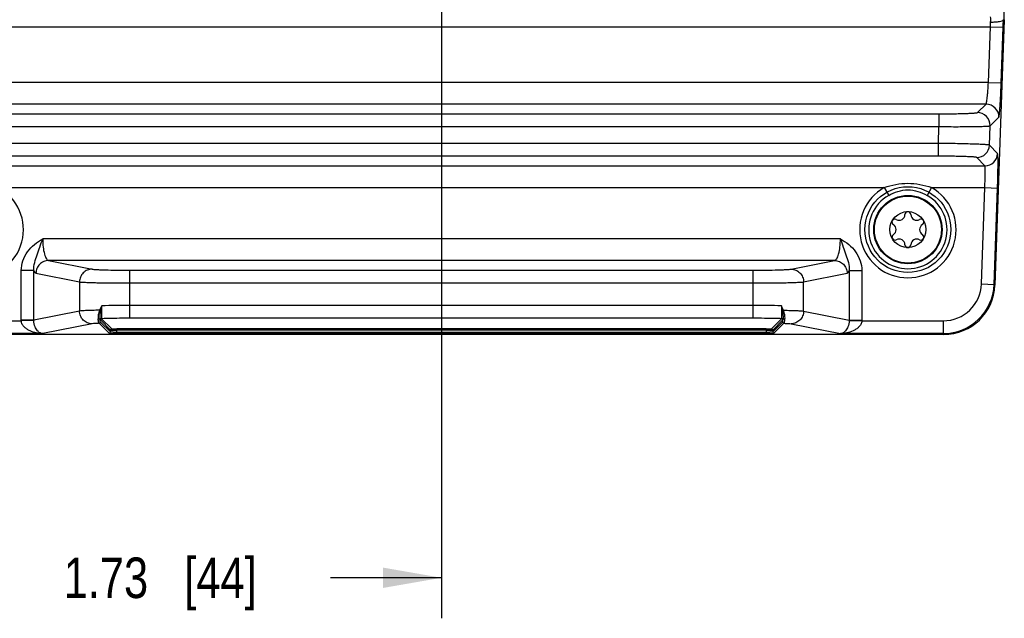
# Model space of a CAD drawing. Header units: inches. Extents: x 0 to 34, y 0 to 22.
# Tile 4 of 111: x 7.2 to 10.2, y 7.5 to 9.4. Entities that reach past the tile are written whole.
import ezdxf

# ---------------------------------------------------------------- set-up
doc = ezdxf.new("R2010")
doc.units = ezdxf.units.IN
doc.header["$LTSCALE"] = 1.87
doc.header["$MEASUREMENT"] = 0
doc.layers.get('0').update_dxf_attribs({"linetype": 'CONTINUOUS'})
doc.layers.add('COSMETIC', color=7, linetype='CONTINUOUS')
doc.layers.add('DIMENSIONS', color=7, linetype='CONTINUOUS')
doc.styles.get("Standard").update_dxf_attribs({"font": 'txt', "width": 0.8})
doc.dimstyles.new('DIMSTYLE_1', dxfattribs={"dimtxt": 0.125, "dimasz": 0.18, "dimexe": 0.125, "dimexo": 0.0625, "dimgap": 0.0625, "dimtad": 0, "dimtih": 1, "dimtoh": 1, "dimzin": 4, "dimdsep": 46, "dimtxsty": 'STANDARD', "dimblk": '_FILLED', "dimblk1": '_FILLED', "dimblk2": '_FILLED', "dimcen": 0.09, "dimadec": 0, "dimazin": 0, "dimtp": 0.01, "dimtm": 0.01, "dimtfac": 1, "dimtofl": 0, "dimtmove": 0, "dimatfit": 3, "dimldrblk": '_FILLED', "dimfxl": 1, "dimtolj": 1, "dimtzin": 4, "dimarcsym": 0})

# ---------------------------------------------------------------- blocks, each defined once
blk = doc.blocks.new('_FILLED')
at = {"color": 0, "linetype": 'BYBLOCK'}
blk.add_solid([(0, 0), (-1, 0.174), (-1, -0.174)], dxfattribs=at)
blk = doc.blocks.new('*D0')
at = {"layer": 'DIMENSIONS', "color": 2, "linetype": 'CONTINUOUS'}
for p, q in [((8.4889, 10.1361), (8.4889, 7.5254)), ((6.7549, 9.3359), (6.7549, 7.5254)), ((6.7549, 7.6504), (7.0969, 7.6504)), ((8.4889, 7.6504), (8.1469, 7.6504))]:
    blk.add_line(p, q, dxfattribs=at)
at = {"layer": 'DIMENSIONS', "color": 2, "linetype": 'CONTINUOUS', "xscale": 0.18, "yscale": 0.18, "zscale": 0.18, "rotation": 180}
blk.add_blockref('_FILLED', (6.7549, 7.6504), dxfattribs=at)
at = {"layer": 'DIMENSIONS', "color": 2, "linetype": 'CONTINUOUS', "xscale": 0.18, "yscale": 0.18, "zscale": 0.18}
blk.add_blockref('_FILLED', (8.4889, 7.6504), dxfattribs=at)
at = {"layer": 'DIMENSIONS', "color": 2, "linetype": 'CONTINUOUS', "insert": (7.6219, 7.7129), "char_height": 0.125, "width": 0.925, "attachment_point": 2, "line_spacing_factor": 0.9}
blk.add_mtext('1.73{\\Ftxt.shx;\\W1.000000;\\H0.125000; }[44]', dxfattribs=at)
blk = doc.blocks.new('*D1')
at = {"layer": 'DIMENSIONS', "color": 2, "linetype": 'CONTINUOUS'}
for p, q in [((8.1214, 10.5036), (5.8794, 10.5036)), ((6.0044, 10.5036), (6.0044, 9.6709)), ((6.0044, 8.4008), (6.0044, 9.4209)), ((6.8786, 8.4008), (5.8794, 8.4008))]:
    blk.add_line(p, q, dxfattribs=at)
at = {"layer": 'DIMENSIONS', "color": 2, "linetype": 'CONTINUOUS', "xscale": 0.18, "yscale": 0.18, "zscale": 0.18}
for p, rotation in [((6.0044, 10.5036), 90), ((6.0044, 8.4008), 270)]:
    blk.add_blockref('_FILLED', p, dxfattribs=dict(at, rotation=rotation))
at = {"layer": 'DIMENSIONS', "color": 2, "linetype": 'CONTINUOUS', "insert": (6.0044, 9.6084), "char_height": 0.125, "width": 1.125, "attachment_point": 2, "line_spacing_factor": 0.9}
blk.add_mtext('2.10{\\Ftxt.shx;\\W1.000000;\\H0.125000; }[53.4]', dxfattribs=at)

msp = doc.modelspace()

# ---------------------------------------------------------------- linework, layer by layer
at = {"color": 7, "linetype": 'CONTINUOUS'}
for p, q in [((6.7977, 9.3493), (10.1801, 9.3493)), ((10.1741, 9.1776), (10.1801, 9.3493)), ((10.1801, 9.3493), (10.2194, 9.348)), ((10.2134, 9.1762), (10.2194, 9.348)), ((10.2225, 9.3709), (10.2144, 9.1392)), ((10.2225, 9.3709), (10.2201, 9.371)), ((10.1741, 9.1776), (6.8037, 9.1776)), ((10.1741, 9.1776), (10.2134, 9.1762)), ((10.2145, 9.1392), (10.194, 8.5527)), ((10.1668, 9.1107), (6.811, 9.1107)), ((10.1399, 9.0847), (10.1668, 9.1107)), ((6.9562, 9.0807), (10.0217, 9.0807)), ((10.0217, 9.0807), (10.0217, 9.0414)), ((6.9562, 9.0414), (10.0217, 9.0414)), ((10.0198, 8.9895), (10.0217, 9.0414)), ((10.1771, 8.9841), (10.1792, 9.044)), ((10.1792, 9.044), (10.2061, 9.07)), ((10.0198, 8.9895), (6.958, 8.9895)), ((10.0198, 8.9501), (10.0198, 8.9895)), ((10.2022, 8.9581), (10.1771, 8.9841)), ((6.8149, 8.9202), (10.1629, 8.9202)), ((10.0198, 8.9501), (6.958, 8.9501)), ((10.1629, 8.9202), (10.1378, 8.9461)), ((7.1248, 8.8533), (9.853, 8.8533)), ((9.853, 8.8533), (9.8667, 8.829)), ((9.9988, 8.8533), (9.9851, 8.829)), ((9.9988, 8.8533), (10.1628, 8.8533)), ((10.1524, 8.5564), (10.1628, 8.8533)), ((10.1628, 8.8533), (10.2021, 8.8519)), ((10.1917, 8.555), (10.2021, 8.8519)), ((9.7179, 8.6954), (7.2599, 8.6954)), ((7.278, 8.6286), (7.4121, 8.602)), ((9.6998, 8.6286), (7.278, 8.6286)), ((9.5658, 8.602), (9.6998, 8.6286)), ((7.2326, 8.5975), (7.1938, 8.5975)), ((7.1938, 8.4447), (7.1938, 8.5975)), ((7.2326, 8.4447), (7.2326, 8.5975)), ((7.2392, 8.5892), (7.3733, 8.5626)), ((7.5284, 8.5986), (9.4494, 8.5986)), ((7.5284, 8.4504), (7.5284, 8.5986)), ((9.4494, 8.4504), (9.4494, 8.5986)), ((9.6045, 8.5626), (9.7386, 8.5892)), ((9.7452, 8.5975), (9.784, 8.5975)), ((9.7452, 8.5975), (9.7452, 8.4447)), ((9.784, 8.5975), (9.784, 8.4447)), ((7.3733, 8.5626), (7.3733, 8.4726)), ((7.5284, 8.5592), (9.4494, 8.5592)), ((9.6045, 8.4726), (9.6045, 8.5626)), ((10.1524, 8.5564), (10.1917, 8.555)), ((10.194, 8.5527), (10.1917, 8.555)), ((10.194, 8.5527), (10.194, 8.5527)), ((7.3733, 8.4726), (7.2326, 8.4447)), ((7.4386, 8.4735), (7.439, 8.4749)), ((7.439, 8.4749), (7.4417, 8.4891)), ((9.4494, 8.4898), (7.5284, 8.4898)), ((9.5361, 8.4891), (9.5389, 8.4749)), ((9.5389, 8.4749), (9.5392, 8.4735)), ((9.6045, 8.4726), (9.7452, 8.4447)), ((6.9434, 8.4425), (7.1938, 8.4425)), ((7.2326, 8.4447), (7.1938, 8.4447)), ((7.2326, 8.4436), (7.1938, 8.4425)), ((7.4646, 8.4043), (7.4339, 8.435)), ((7.4686, 8.4141), (7.4375, 8.4452)), ((7.4686, 8.4082), (7.4378, 8.4389)), ((7.4725, 8.418), (7.4414, 8.4491)), ((9.4494, 8.4504), (7.5284, 8.4504)), ((9.5364, 8.4491), (9.5053, 8.418)), ((9.5403, 8.4452), (9.5093, 8.4141)), ((9.5093, 8.4082), (9.54, 8.4389)), ((9.5132, 8.4043), (9.5439, 8.435)), ((9.7452, 8.4447), (9.784, 8.4447)), ((9.7452, 8.4436), (9.784, 8.4425)), ((9.784, 8.4424), (10.0344, 8.4425)), ((10.0344, 8.4425), (10.0344, 8.4031)), ((7.4121, 8.4332), (7.2599, 8.4031)), ((7.4686, 8.4082), (7.4686, 8.4141)), ((9.4896, 8.4175), (7.4882, 8.4175)), ((7.4882, 8.4035), (7.4882, 8.4175)), ((9.4896, 8.4136), (7.4882, 8.4136)), ((7.4882, 8.4074), (9.4896, 8.4074)), ((9.4896, 8.4175), (9.4896, 8.4035)), ((9.5093, 8.4141), (9.5093, 8.4082)), ((9.5658, 8.4332), (9.7179, 8.4031)), ((10.0367, 8.4008), (6.9411, 8.4008)), ((7.2599, 8.4031), (6.9434, 8.4031)), ((7.4882, 8.4035), (9.4896, 8.4035)), ((10.0344, 8.4031), (9.7179, 8.4031)), ((10.0367, 8.4008), (10.0344, 8.4031))]:
    msp.add_line(p, q, dxfattribs=at)
for radius in [0.1053, 0.1033, 0.0555]:
    msp.add_circle((9.9259, 8.7238), radius, dxfattribs=at)
for centre, radius, start, end in [((9.9512, 9.3738), 0.2298, 357.5205, 1.6183), ((9.4353, 9.3984), 0.7877, 358.0018, 360), ((9.0003, 9.4149), 1.1816, 356.8212, 357.5247), ((7.2615, 9.4515), 2.9598, 357.9961, 358.4423), ((10.1668, 9.0713), 0.0394, 358.0876, 89.9124), ((10.1398, 9.0453), 0.0394, 358.0876, 89.9124), ((10.1378, 8.9855), 0.0394, 270.0791, 357.9209), ((10.1629, 8.9596), 0.0394, 270.0791, 357.9209), ((7.0519, 8.7238), 0.1486, 119.3655, 60.6345), ((9.9259, 8.7238), 0.1486, 119.3655, 60.6345), ((9.9259, 8.7238), 0.1208, 119.3655, 60.6345), ((9.8987, 8.7708), 0.0181, 241.6303, 358.3697), ((9.9259, 8.77), 0.00906, 1.6303, 178.3697), ((9.9531, 8.7708), 0.0181, 181.6303, 298.3697), ((9.8858, 8.7469), 0.00906, 61.6303, 238.3697), ((9.8716, 8.7238), 0.0181, 301.6303, 58.3697), ((9.966, 8.7469), 0.00906, 301.6303, 118.3697), ((9.9802, 8.7238), 0.0181, 121.6303, 238.3697), ((9.8858, 8.7006), 0.00906, 121.6303, 298.3697), ((9.966, 8.7006), 0.00906, 241.6303, 58.3697), ((9.8987, 8.6767), 0.0181, 1.6303, 118.3697), ((9.9259, 8.6775), 0.00906, 181.6303, 358.3697), ((9.9531, 8.6767), 0.0181, 61.6303, 178.3697), ((10.0345, 8.5605), 0.118, 269.9877, 358.0123), ((10.0344, 8.5605), 0.1574, 270.011, 357.989), ((10.0367, 8.5581), 0.1574, 269.9935, 358.0065), ((7.7666, 8.312), 0.3694, 153.5441, 153.7728), ((7.5272, 3.1319), 5.3579, 89.9873, 90.9137), ((9.4542, 3.5777), 4.912, 89.045, 90.0555), ((9.1993, 8.3059), 0.3828, 26.2444, 26.4655), ((7.2714, 8.4447), 0.0776, 179.9993, 181.678), ((7.2703, 8.4445), 0.0377, 179.6583, 181.3851), ((7.4339, 8.4389), 0.00394, 270.0664, 359.9336), ((7.4414, 8.4452), 0.00394, 90.0665, 179.9335), ((9.5364, 8.4452), 0.00394, 0.0665, 89.9335), ((9.5439, 8.4389), 0.00394, 180.0665, 269.9335), ((9.7075, 8.4445), 0.0377, 358.6151, 0.3415), ((9.7064, 8.4447), 0.0776, 358.3218, 0.0003), ((7.4646, 8.4082), 0.00394, 270.0665, 359.9335), ((7.4725, 8.4141), 0.00394, 90.0665, 179.9335), ((7.4869, 8.7599), 0.3524, 268.3822, 269.2856), ((7.4882, 8.8571), 0.4497, 269.2788, 270.0074), ((9.4896, 8.8571), 0.4497, 269.9926, 270.7212), ((9.4914, 8.7336), 0.3262, 270.678, 271.6542), ((9.5053, 8.4141), 0.00394, 0.0665, 89.9335), ((9.5132, 8.4082), 0.00394, 180.0665, 269.9335), ((7.485, 8.8227), 0.4192, 268.4509, 269.2366), ((7.488, 9.0276), 0.6242, 269.2066, 270.0169), ((9.4898, 9.028), 0.6246, 269.9833, 270.7896), ((9.4921, 8.858), 0.4545, 270.7892, 271.5189)]:
    msp.add_arc(centre, radius, start, end, dxfattribs=at)
for points, knots in [([(10.1808, 9.3638), (10.1857, 9.3637), (10.1948, 9.3638), (10.2069, 9.3651), (10.2149, 9.3669), (10.2189, 9.369), (10.22, 9.3704), (10.2201, 9.371)], [0, 0, 0, 0, 0.358014, 0.666284, 0.8848, 0.953989, 1, 1, 1, 1]), ([(10.1668, 9.1107), (10.167, 9.1108), (10.1673, 9.1114), (10.1677, 9.1125), (10.1681, 9.1143), (10.1688, 9.1178), (10.1696, 9.1234), (10.1706, 9.1316), (10.1716, 9.1416), (10.1728, 9.1571), (10.1736, 9.1692), (10.1741, 9.1776)], [0, 0, 0, 0, 0.009741, 0.027773, 0.054437, 0.089629, 0.184349, 0.308683, 0.458177, 0.627369, 1, 1, 1, 1]), ([(10.2061, 9.07), (10.2064, 9.0702), (10.2066, 9.0712), (10.207, 9.0729), (10.2074, 9.0757), (10.2079, 9.0794), (10.2084, 9.084), (10.209, 9.0917), (10.2099, 9.1033), (10.2109, 9.119), (10.2118, 9.1369), (10.2127, 9.1562), (10.2132, 9.1694), (10.2134, 9.1762)], [0, 0, 0, 0, 0.008713, 0.026182, 0.052487, 0.087453, 0.130747, 0.182008, 0.306469, 0.456335, 0.626062, 0.809608, 1, 1, 1, 1]), ([(10.0217, 9.0807), (10.0292, 9.0807), (10.0439, 9.0808), (10.0654, 9.081), (10.0853, 9.0814), (10.1028, 9.0818), (10.1156, 9.0823), (10.1243, 9.0828), (10.1294, 9.0831), (10.1335, 9.0835), (10.1366, 9.0838), (10.1386, 9.0842), (10.1397, 9.0845), (10.1399, 9.0847)], [0, 0, 0, 0, 0.190436, 0.373929, 0.543677, 0.693534, 0.818, 0.869261, 0.91256, 0.947514, 0.973821, 0.991283, 1, 1, 1, 1]), ([(10.0217, 9.0414), (10.0317, 9.0413), (10.0514, 9.0412), (10.08, 9.0411), (10.1064, 9.0413), (10.1298, 9.0415), (10.1469, 9.0419), (10.1584, 9.0423), (10.1652, 9.0425), (10.1707, 9.0429), (10.1748, 9.0431), (10.1775, 9.0435), (10.1789, 9.0437), (10.1792, 9.044)], [0, 0, 0, 0, 0.190641, 0.374326, 0.544234, 0.6942, 0.81871, 0.869962, 0.913223, 0.948107, 0.974309, 0.991607, 1, 1, 1, 1]), ([(10.1771, 8.9841), (10.1768, 8.9844), (10.1754, 8.9846), (10.1728, 8.985), (10.1687, 8.9854), (10.1632, 8.9858), (10.1565, 8.9862), (10.145, 8.9868), (10.1279, 8.9874), (10.1046, 8.9881), (10.0781, 8.9887), (10.0495, 8.9892), (10.0299, 8.9894), (10.0198, 8.9895)], [0, 0, 0, 0, 0.008275, 0.02546, 0.051562, 0.086365, 0.129566, 0.180779, 0.30528, 0.455317, 0.625351, 0.809193, 1, 1, 1, 1]), ([(10.2021, 8.8519), (10.2023, 8.8587), (10.2028, 8.8719), (10.2032, 8.8912), (10.2035, 8.9091), (10.2037, 8.9248), (10.2036, 8.9364), (10.2035, 8.9441), (10.2033, 8.9487), (10.2031, 8.9524), (10.2029, 8.9552), (10.2026, 8.957), (10.2024, 8.9579), (10.2022, 8.9581)], [0, 0, 0, 0, 0.190684, 0.374507, 0.544456, 0.694445, 0.818888, 0.870081, 0.913267, 0.948089, 0.974219, 0.991489, 1, 1, 1, 1]), ([(10.1378, 8.9461), (10.1376, 8.9464), (10.1365, 8.9466), (10.1346, 8.947), (10.1315, 8.9474), (10.1274, 8.9477), (10.1223, 8.9481), (10.1137, 8.9485), (10.1009, 8.949), (10.0834, 8.9495), (10.0636, 8.9499), (10.0421, 8.9501), (10.0274, 8.9501), (10.0198, 8.9501)], [0, 0, 0, 0, 0.008515, 0.025778, 0.051909, 0.086719, 0.129911, 0.181104, 0.305551, 0.455531, 0.625503, 0.809272, 1, 1, 1, 1]), ([(10.1628, 8.8533), (10.1632, 8.8616), (10.1638, 8.8738), (10.1642, 8.8893), (10.1643, 8.8992), (10.1643, 8.9074), (10.1641, 8.9131), (10.1638, 8.9166), (10.1636, 8.9183), (10.1633, 8.9194), (10.1631, 8.92), (10.1629, 8.9202)], [0, 0, 0, 0, 0.374022, 0.543758, 0.693549, 0.817829, 0.912102, 0.946934, 0.973162, 0.990711, 1, 1, 1, 1]), ([(9.853, 8.8533), (9.8763, 8.8615), (9.9259, 8.8718), (9.9755, 8.8615), (9.9988, 8.8533)], [0, 0, 0, 0, 0.499984, 1, 1, 1, 1]), ([(9.8667, 8.829), (9.8757, 8.8341), (9.8947, 8.843), (9.9259, 8.8485), (9.9571, 8.843), (9.9761, 8.8341), (9.9851, 8.829)], [0, 0, 0, 0, 0.250184, 0.499963, 0.749784, 1, 1, 1, 1]), ([(7.1938, 8.5975), (7.1938, 8.6078), (7.1974, 8.6285), (7.2121, 8.6562), (7.2337, 8.6787), (7.251, 8.6902), (7.2599, 8.6954)], [0, 0, 0, 0, 0.249873, 0.499722, 0.749719, 1, 1, 1, 1]), ([(7.2326, 8.5975), (7.2317, 8.614), (7.2404, 8.6387), (7.2516, 8.6705), (7.257, 8.687), (7.2599, 8.6954)], [0, 0, 0, 0, 0.488835, 0.738209, 1, 1, 1, 1]), ([(7.2599, 8.6954), (7.2599, 8.6869), (7.2607, 8.6711), (7.2638, 8.6527), (7.2677, 8.6407), (7.271, 8.6336), (7.275, 8.6289), (7.278, 8.6286)], [0, 0, 0, 0, 0.355666, 0.659779, 0.780496, 0.876802, 1, 1, 1, 1]), ([(9.6998, 8.6286), (9.7028, 8.6289), (9.7068, 8.6336), (9.7101, 8.6407), (9.714, 8.6527), (9.7171, 8.6711), (9.7179, 8.6869), (9.7179, 8.6954)], [0, 0, 0, 0, 0.123171, 0.219468, 0.340183, 0.644288, 1, 1, 1, 1]), ([(9.7179, 8.6954), (9.7209, 8.687), (9.7263, 8.6705), (9.7374, 8.6387), (9.7461, 8.614), (9.7452, 8.5975)], [0, 0, 0, 0, 0.261799, 0.511166, 1, 1, 1, 1]), ([(9.7179, 8.6954), (9.7268, 8.6902), (9.7441, 8.6787), (9.7657, 8.6562), (9.7804, 8.6285), (9.784, 8.6078), (9.784, 8.5975)], [0, 0, 0, 0, 0.250255, 0.500239, 0.750095, 1, 1, 1, 1]), ([(7.278, 8.6286), (7.2729, 8.6285), (7.2627, 8.6264), (7.2499, 8.6176), (7.2413, 8.6046), (7.2392, 8.5943), (7.2392, 8.5892)], [0, 0, 0, 0, 0.248106, 0.497614, 0.748516, 1, 1, 1, 1]), ([(9.6998, 8.6286), (9.7049, 8.6285), (9.7151, 8.6264), (9.7279, 8.6176), (9.7365, 8.6046), (9.7386, 8.5943), (9.7386, 8.5892)], [0, 0, 0, 0, 0.248106, 0.497614, 0.748516, 1, 1, 1, 1]), ([(7.2326, 8.5975), (7.2334, 8.5954), (7.2349, 8.5922), (7.2378, 8.5895), (7.2392, 8.5892)], [0, 0, 0, 0, 0.617127, 1, 1, 1, 1]), ([(7.4121, 8.602), (7.407, 8.602), (7.3968, 8.5999), (7.384, 8.5911), (7.3754, 8.578), (7.3733, 8.5677), (7.3733, 8.5626)], [0, 0, 0, 0, 0.248106, 0.497614, 0.748516, 1, 1, 1, 1]), ([(7.4121, 8.602), (7.4138, 8.6016), (7.4185, 8.6012), (7.4271, 8.6005), (7.4388, 8.6), (7.4594, 8.5993), (7.4896, 8.5987), (7.5149, 8.5986), (7.5284, 8.5986)], [0, 0, 0, 0, 0.046138, 0.121067, 0.222594, 0.347697, 0.6529, 1, 1, 1, 1]), ([(9.4494, 8.5986), (9.4629, 8.5986), (9.4882, 8.5987), (9.5184, 8.5993), (9.539, 8.6), (9.5507, 8.6005), (9.5593, 8.6012), (9.564, 8.6016), (9.5658, 8.602)], [0, 0, 0, 0, 0.3471, 0.652303, 0.777406, 0.878933, 0.953862, 1, 1, 1, 1]), ([(9.5658, 8.602), (9.5708, 8.602), (9.581, 8.5999), (9.5938, 8.5911), (9.6024, 8.578), (9.6045, 8.5677), (9.6045, 8.5626)], [0, 0, 0, 0, 0.248106, 0.497614, 0.748516, 1, 1, 1, 1]), ([(9.7386, 8.5892), (9.74, 8.5895), (9.7429, 8.5922), (9.7444, 8.5954), (9.7452, 8.5975)], [0, 0, 0, 0, 0.382867, 1, 1, 1, 1]), ([(7.3733, 8.5626), (7.3756, 8.5623), (7.3819, 8.5618), (7.3934, 8.5612), (7.4089, 8.5606), (7.4365, 8.5599), (7.4767, 8.5594), (7.5104, 8.5592), (7.5284, 8.5592)], [0, 0, 0, 0, 0.045995, 0.120875, 0.222395, 0.347522, 0.652804, 1, 1, 1, 1]), ([(9.4494, 8.5592), (9.4674, 8.5592), (9.5011, 8.5594), (9.5414, 8.5599), (9.5689, 8.5606), (9.5844, 8.5612), (9.5959, 8.5618), (9.6022, 8.5623), (9.6045, 8.5626)], [0, 0, 0, 0, 0.347196, 0.652478, 0.777605, 0.879125, 0.954005, 1, 1, 1, 1]), ([(7.4352, 8.4752), (7.4278, 8.4751), (7.4142, 8.4747), (7.3962, 8.4742), (7.3831, 8.4735), (7.3759, 8.473), (7.3733, 8.4726)], [0, 0, 0, 0, 0.361259, 0.654916, 0.870383, 1, 1, 1, 1]), ([(7.4121, 8.4332), (7.407, 8.4333), (7.3968, 8.4354), (7.384, 8.4442), (7.3754, 8.4572), (7.3733, 8.4675), (7.3733, 8.4726)], [0, 0, 0, 0, 0.248106, 0.497614, 0.748516, 1, 1, 1, 1]), ([(7.4352, 8.4752), (7.4332, 8.4707), (7.4309, 8.4618), (7.4304, 8.4527), (7.4307, 8.4486)], [0, 0, 0, 0, 0.543679, 1, 1, 1, 1]), ([(7.4366, 8.4512), (7.4364, 8.4545), (7.4367, 8.462), (7.4378, 8.4694), (7.4386, 8.4735)], [0, 0, 0, 0, 0.436883, 1, 1, 1, 1]), ([(7.4414, 8.4491), (7.4415, 8.4493), (7.4415, 8.4502), (7.4417, 8.4521), (7.4417, 8.4552), (7.4417, 8.4597), (7.4417, 8.4654), (7.4417, 8.4754), (7.4417, 8.4834), (7.4418, 8.4891)], [0, 0, 0, 0, 0.019765, 0.065915, 0.1425, 0.252673, 0.397747, 0.575826, 1, 1, 1, 1]), ([(9.5361, 8.4891), (9.5361, 8.4834), (9.5361, 8.4754), (9.5361, 8.4654), (9.5361, 8.4597), (9.5361, 8.4552), (9.5361, 8.4521), (9.5363, 8.4502), (9.5363, 8.4493), (9.5364, 8.4491)], [0, 0, 0, 0, 0.424007, 0.602046, 0.747154, 0.857393, 0.934035, 0.980222, 1, 1, 1, 1]), ([(9.5392, 8.4735), (9.54, 8.4694), (9.5411, 8.462), (9.5414, 8.4545), (9.5412, 8.4512)], [0, 0, 0, 0, 0.563109, 1, 1, 1, 1]), ([(9.5471, 8.4486), (9.5474, 8.4527), (9.5469, 8.4618), (9.5446, 8.4707), (9.5426, 8.4752)], [0, 0, 0, 0, 0.456363, 1, 1, 1, 1]), ([(9.5426, 8.4752), (9.55, 8.4751), (9.5636, 8.4747), (9.5816, 8.4742), (9.5948, 8.4735), (9.6019, 8.473), (9.6045, 8.4726)], [0, 0, 0, 0, 0.361291, 0.654961, 0.87042, 1, 1, 1, 1]), ([(9.6045, 8.4726), (9.6045, 8.4675), (9.6024, 8.4572), (9.5938, 8.4442), (9.581, 8.4354), (9.5708, 8.4333), (9.5658, 8.4332)], [0, 0, 0, 0, 0.251484, 0.502386, 0.751894, 1, 1, 1, 1]), ([(7.2599, 8.4031), (7.2533, 8.4032), (7.2399, 8.4047), (7.2238, 8.4097), (7.2117, 8.4162), (7.2033, 8.4227), (7.1964, 8.4313), (7.1941, 8.4387), (7.1938, 8.4425)], [0, 0, 0, 0, 0.239247, 0.481635, 0.605476, 0.732226, 0.863497, 1, 1, 1, 1]), ([(7.2599, 8.4031), (7.257, 8.4034), (7.2509, 8.4054), (7.2425, 8.4126), (7.235, 8.4255), (7.2328, 8.4369), (7.2326, 8.4436)], [0, 0, 0, 0, 0.162372, 0.356735, 0.618012, 1, 1, 1, 1]), ([(7.4339, 8.435), (7.4293, 8.4348), (7.422, 8.4343), (7.4147, 8.4338), (7.4121, 8.4332)], [0, 0, 0, 0, 0.634751, 1, 1, 1, 1]), ([(7.4307, 8.4486), (7.4319, 8.4481), (7.4345, 8.448), (7.4365, 8.4501), (7.4366, 8.4512)], [0, 0, 0, 0, 0.545487, 1, 1, 1, 1]), ([(7.4339, 8.435), (7.4335, 8.4352), (7.4327, 8.4364), (7.432, 8.4389), (7.4313, 8.4432), (7.4309, 8.4466), (7.4307, 8.4486)], [0, 0, 0, 0, 0.094511, 0.278036, 0.575379, 1, 1, 1, 1]), ([(7.4375, 8.4452), (7.4374, 8.4453), (7.4372, 8.4459), (7.4368, 8.4479), (7.4367, 8.4497), (7.4366, 8.4512)], [0, 0, 0, 0, 0.094486, 0.284559, 1, 1, 1, 1]), ([(7.4378, 8.4389), (7.4376, 8.4392), (7.4374, 8.4403), (7.4371, 8.4425), (7.4368, 8.4463), (7.4366, 8.4494), (7.4366, 8.4512)], [0, 0, 0, 0, 0.077642, 0.256607, 0.558626, 1, 1, 1, 1]), ([(7.5284, 8.4504), (7.5203, 8.4504), (7.4913, 8.4503), (7.4623, 8.4499), (7.4414, 8.4491)], [0, 0, 0, 0, 0.278901, 1, 1, 1, 1]), ([(9.5364, 8.4491), (9.5303, 8.4493), (9.5013, 8.4502), (9.4723, 8.4504), (9.4494, 8.4504)], [0, 0, 0, 0, 0.210247, 1, 1, 1, 1]), ([(9.54, 8.4389), (9.5402, 8.4392), (9.5404, 8.4403), (9.5408, 8.4425), (9.541, 8.4463), (9.5412, 8.4494), (9.5412, 8.4512)], [0, 0, 0, 0, 0.077704, 0.25683, 0.558896, 1, 1, 1, 1]), ([(9.5412, 8.4512), (9.5411, 8.4497), (9.541, 8.4479), (9.5406, 8.4459), (9.5404, 8.4453), (9.5403, 8.4452)], [0, 0, 0, 0, 0.715509, 0.905542, 1, 1, 1, 1]), ([(9.5412, 8.4512), (9.5413, 8.4501), (9.5433, 8.448), (9.5459, 8.4481), (9.5471, 8.4486)], [0, 0, 0, 0, 0.454509, 1, 1, 1, 1]), ([(9.5439, 8.435), (9.5443, 8.4352), (9.5451, 8.4364), (9.5458, 8.4389), (9.5466, 8.4432), (9.5469, 8.4466), (9.5471, 8.4486)], [0, 0, 0, 0, 0.094568, 0.27824, 0.575608, 1, 1, 1, 1]), ([(9.5439, 8.435), (9.5486, 8.4348), (9.5558, 8.4343), (9.5631, 8.4338), (9.5658, 8.4332)], [0, 0, 0, 0, 0.634719, 1, 1, 1, 1]), ([(9.7452, 8.4436), (9.7451, 8.4369), (9.7428, 8.4255), (9.7353, 8.4126), (9.7269, 8.4054), (9.7208, 8.4034), (9.7179, 8.4031)], [0, 0, 0, 0, 0.381977, 0.643259, 0.837626, 1, 1, 1, 1]), ([(9.784, 8.4424), (9.7837, 8.4387), (9.7814, 8.4313), (9.7745, 8.4227), (9.7661, 8.4162), (9.754, 8.4097), (9.7379, 8.4047), (9.7246, 8.4032), (9.7179, 8.4031)], [0, 0, 0, 0, 0.136494, 0.267764, 0.394515, 0.518358, 0.760749, 1, 1, 1, 1]), ([(7.4646, 8.4043), (7.4648, 8.4041), (7.4658, 8.4041), (7.4675, 8.4038), (7.4703, 8.4038), (7.4724, 8.4037), (7.4737, 8.4036)], [0, 0, 0, 0, 0.083584, 0.284649, 0.595066, 1, 1, 1, 1]), ([(7.4686, 8.4141), (7.4687, 8.414), (7.4693, 8.414), (7.4704, 8.4139), (7.4723, 8.4138), (7.4758, 8.4137), (7.4812, 8.4136), (7.4858, 8.4136), (7.4882, 8.4136)], [0, 0, 0, 0, 0.025543, 0.086496, 0.180897, 0.305354, 0.625361, 1, 1, 1, 1]), ([(7.477, 8.4076), (7.4758, 8.4076), (7.4738, 8.4077), (7.4712, 8.4078), (7.4696, 8.408), (7.4687, 8.408), (7.4686, 8.4082)], [0, 0, 0, 0, 0.403504, 0.714334, 0.916245, 1, 1, 1, 1]), ([(7.4725, 8.418), (7.4726, 8.418), (7.4731, 8.4179), (7.474, 8.4178), (7.4755, 8.4177), (7.4783, 8.4176), (7.4826, 8.4175), (7.4863, 8.4175), (7.4882, 8.4175)], [0, 0, 0, 0, 0.025833, 0.086858, 0.181259, 0.305674, 0.625534, 1, 1, 1, 1]), ([(9.4896, 8.4175), (9.4915, 8.4175), (9.4952, 8.4175), (9.4995, 8.4176), (9.5023, 8.4177), (9.5038, 8.4178), (9.5047, 8.4179), (9.5052, 8.418), (9.5053, 8.418)], [0, 0, 0, 0, 0.374222, 0.694051, 0.818542, 0.913035, 0.974136, 1, 1, 1, 1]), ([(9.4896, 8.4136), (9.492, 8.4136), (9.4966, 8.4136), (9.502, 8.4137), (9.5055, 8.4138), (9.5074, 8.4139), (9.5085, 8.414), (9.5091, 8.414), (9.5093, 8.4141)], [0, 0, 0, 0, 0.374395, 0.694371, 0.818905, 0.9134, 0.974427, 1, 1, 1, 1]), ([(9.5093, 8.4082), (9.5091, 8.408), (9.5082, 8.408), (9.5066, 8.4078), (9.504, 8.4077), (9.502, 8.4076), (9.5009, 8.4076)], [0, 0, 0, 0, 0.083754, 0.285665, 0.596495, 1, 1, 1, 1]), ([(9.5042, 8.4036), (9.5054, 8.4037), (9.5075, 8.4038), (9.5103, 8.4038), (9.512, 8.4041), (9.513, 8.4041), (9.5132, 8.4043)], [0, 0, 0, 0, 0.40494, 0.715347, 0.916406, 1, 1, 1, 1])]:
    msp.add_open_spline(points, degree=3, knots=knots, dxfattribs=at)
for points in [[(7.4386, 8.4735), (7.4374, 8.4739), (7.4363, 8.4744), (7.4352, 8.4752)], [(7.4417, 8.4891), (7.44, 8.4848), (7.438, 8.4807), (7.4359, 8.4765)], [(9.5419, 8.4765), (9.5399, 8.4807), (9.5378, 8.4848), (9.5361, 8.4891)], [(9.5392, 8.4735), (9.5404, 8.4739), (9.5415, 8.4744), (9.5426, 8.4752)]]:
    msp.add_open_spline(points, degree=3, dxfattribs=at)
at = {"layer": 'COSMETIC', "color": 7, "linetype": 'CONTINUOUS'}
msp.add_circle((9.9259, 8.7238), 0.1323, dxfattribs=at)

# ---------------------------------------------------------------- dimensions: what is measured, and where the dimension line sits
at = {"layer": 'DIMENSIONS', "color": 2, "linetype": 'CONTINUOUS'}
for base, p1, p2, angle, picture, middle in [((6.0044, 10.5036), (6.9411, 8.4008), (8.1839, 10.5036), 90, '*D1', (6.0044, 9.5459)), ((6.7549, 7.6504), (8.4889, 10.1986), (6.7549, 9.3984), 180, '*D0', (7.6219, 7.6504))]:
    dim = msp.add_linear_dim(base=base, p1=p1, p2=p2, angle=angle, dimstyle='DIMSTYLE_1', dxfattribs=at)
    dim.commit()
    dim.dimension.update_dxf_attribs({"geometry": picture, "text_midpoint": middle, "dimtype": 160})

doc.saveas('drawing.dxf')
